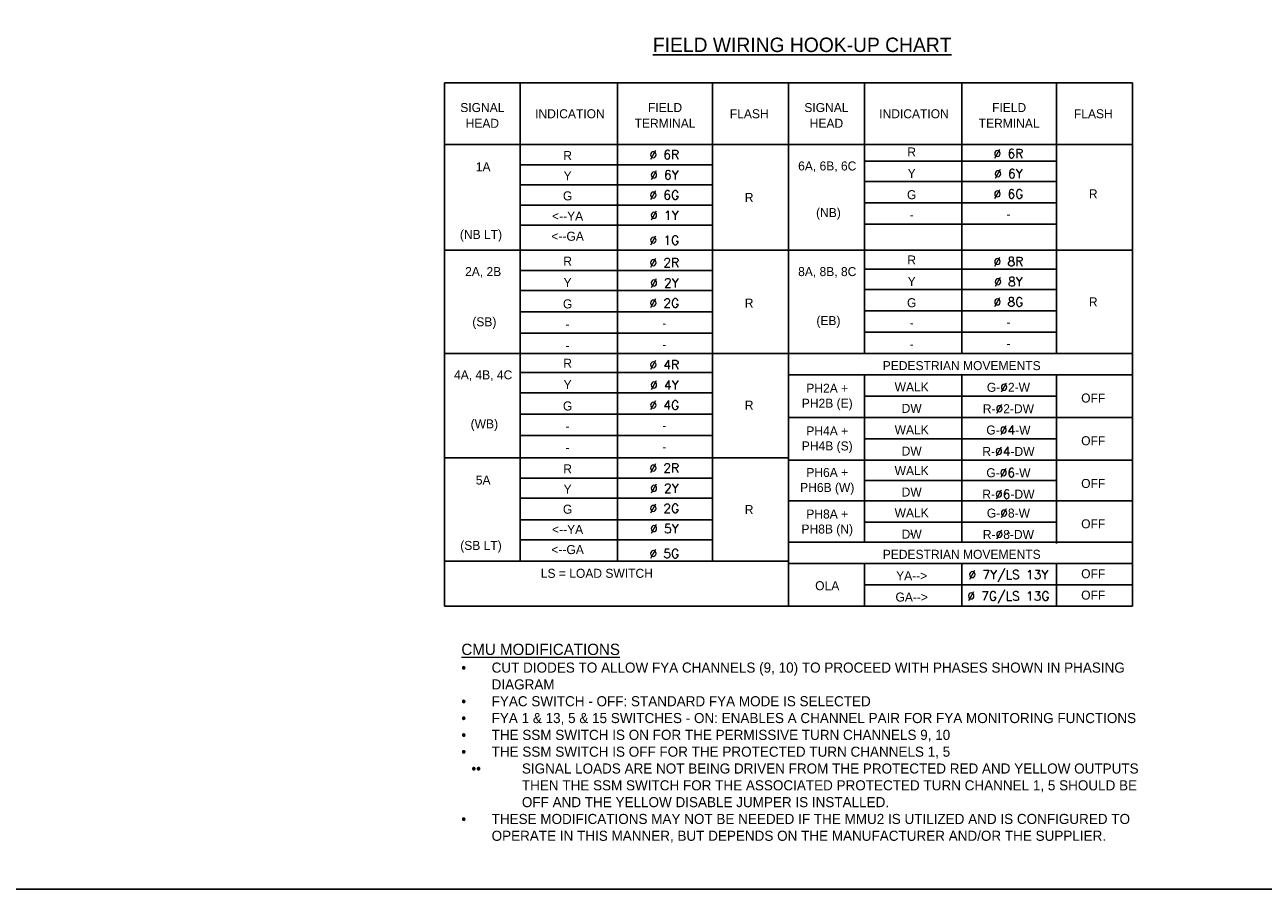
# Model space of a CAD drawing. Header units: feet. Extents: x -492 to 168779, y -198 to 321452.
# Tile 17 of 37: x 108 to 126, y -138 to -126. Entities that reach past the tile are written whole.
import ezdxf
from ezdxf.enums import TextEntityAlignment as Align

# ---------------------------------------------------------------- set-up
doc = ezdxf.new("R2010")
doc.units = ezdxf.units.FT
doc.header["$MEASUREMENT"] = 0
doc.layers.add('COLUMNS', color=6, linetype='Continuous', plot=False)
doc.layers.add('SH_Data', color=7, linetype='Continuous')
doc.layers.add('TEXT-DED', color=10, linetype='Continuous')
doc.styles.add('Slanted', font='font31.shx', dxfattribs={"height": 0.14})
doc.styles.add('Slanted-Normal', font='font31.shx', dxfattribs={"height": 0.14})

msp = doc.modelspace()

# ---------------------------------------------------------------- linework, layer by layer
at = {"layer": 'COLUMNS', "color": 3}
msp.add_lwpolyline([(95.53658, -138.06895), (95.53658, -117.31895), (125.91158, -117.31895), (125.91158, -138.06895)], close=True, dxfattribs=at)
at = {"layer": 'SH_Data', "color": 3}
for p, q in [((114.15092, -126.87944), (118.92739, -126.87944)), ((118.92739, -126.87944), (118.92739, -134.14298)), ((118.92739, -126.87944), (123.70387, -126.87944)), ((123.70387, -126.87944), (123.70387, -134.14298)), ((114.15092, -127.73591), (118.92739, -127.73591)), ((118.92739, -127.73591), (123.70387, -127.73591)), ((114.15092, -129.2018), (118.92739, -129.2018)), ((118.92739, -129.2018), (123.70387, -129.2018)), ((114.15092, -130.63474), (118.92739, -130.63474)), ((118.92739, -130.63474), (123.70387, -130.63474)), ((118.92739, -130.93121), (123.70387, -130.93121)), ((118.92739, -131.52415), (123.70387, -131.52415)), ((114.15092, -132.08415), (118.92739, -132.08415)), ((118.92739, -132.11709), (123.70387, -132.11709)), ((118.92739, -132.67709), (123.70387, -132.67709)), ((118.92739, -133.25357), (123.70387, -133.25357)), ((118.92739, -133.25357), (123.70387, -133.25357)), ((118.92739, -133.55004), (123.70387, -133.55004)), ((114.15092, -134.14298), (123.70387, -134.14298))]:
    msp.add_line(p, q, dxfattribs=at)
at = {"layer": 'TEXT-DED', "color": 3}
msp.add_line((114.15092, -126.87944), (114.15092, -134.14298), dxfattribs=at)
at = {"layer": 'TEXT-DED'}
for p, q in [((115.20504, -126.87944), (115.20504, -133.51709)), ((116.55563, -126.87944), (116.55563, -133.51709)), ((117.87328, -126.87944), (117.87328, -133.51709)), ((119.98151, -126.87944), (119.98151, -130.63474)), ((121.3321, -126.87944), (121.3321, -130.63474)), ((122.64975, -126.87944), (122.64975, -130.63474)), ((115.20504, -128.01591), (117.87328, -128.01591)), ((119.98151, -127.9665), (122.64975, -127.9665)), ((119.98151, -128.2465), (122.64975, -128.2465)), ((115.20504, -128.29591), (117.87328, -128.29591)), ((115.20504, -128.57591), (117.87328, -128.57591)), ((119.98151, -128.54297), (122.64975, -128.54297)), ((115.20504, -128.85592), (117.87328, -128.85592)), ((119.98151, -128.83944), (122.64975, -128.83944)), ((115.20504, -129.4818), (117.87328, -129.4818)), ((119.98151, -129.46533), (122.64975, -129.46533)), ((115.20504, -129.7618), (117.87328, -129.7618)), ((119.98151, -129.74533), (122.64975, -129.74533)), ((115.20504, -130.05827), (117.87328, -130.05827)), ((119.98151, -130.0418), (122.64975, -130.0418)), ((115.20504, -130.35474), (117.87328, -130.35474)), ((119.98151, -130.33827), (122.64975, -130.33827)), ((115.20504, -130.89827), (117.87328, -130.89827)), ((119.98151, -130.93121), (119.98151, -133.25357)), ((121.3321, -130.93121), (121.3321, -133.25357)), ((122.64975, -130.93121), (122.64975, -133.27004)), ((115.20504, -131.17827), (117.87328, -131.17827)), ((119.98151, -131.22768), (122.64975, -131.22768)), ((115.20504, -131.47474), (117.87328, -131.47474)), ((115.20504, -131.77121), (117.87328, -131.77121)), ((119.98151, -131.82062), (122.64975, -131.82062)), ((115.20504, -132.36415), (117.87328, -132.36415)), ((119.98151, -132.39709), (122.64975, -132.39709)), ((115.20504, -132.64415), (117.87328, -132.64415)), ((115.20504, -132.94062), (117.87328, -132.94062)), ((119.98151, -132.97357), (122.64975, -132.97357)), ((115.20504, -133.22062), (117.87328, -133.22062)), ((114.15092, -133.51709), (118.92739, -133.51709)), ((119.98151, -133.55004), (119.98151, -134.14298)), ((121.3321, -133.55004), (121.3321, -134.14298)), ((122.64975, -133.55004), (122.64975, -134.14298)), ((119.98151, -133.84651), (123.70387, -133.84651))]:
    msp.add_line(p, q, dxfattribs=at)

# ---------------------------------------------------------------- texts
at = {"layer": 'TEXT-DED', "style": 'Slanted-Normal'}
for s, height, p in [('%%UFIELD WIRING HOOK-UP CHART', 0.2, (119.11838, -126.35117)), ('INDICATION', 0.125, (115.89365, -127.30768)), ('FLASH', 0.125, (118.38275, -127.30768)), ('INDICATION', 0.125, (120.67013, -127.30768)), ('FLASH', 0.125, (123.15922, -127.30768)), ('R', 0.125, (118.38149, -128.46886)), ('R', 0.125, (123.15797, -128.41944)), ('R', 0.125, (118.38149, -129.93474)), ('R', 0.125, (123.15797, -129.91827)), ('R', 0.125, (118.38149, -131.35121)), ('OFF', 0.125, (123.15797, -131.25239)), ('OFF', 0.125, (123.15797, -131.84533)), ('OFF', 0.125, (123.15797, -132.43827)), ('R', 0.125, (118.38149, -132.80062)), ('OFF', 0.125, (123.15797, -132.99827)), ('OFF', 0.125, (123.15797, -133.69115)), ('OFF', 0.125, (123.15797, -133.98762))]:
    msp.add_text(s, height=height, dxfattribs=at).set_placement(p, align=Align.MIDDLE_CENTER)
for s, p in [('R', (115.86149, -127.95003)), ('R', (120.63797, -127.90062)), ('Y', (120.63797, -128.19709)), ('Y', (115.86149, -128.23003)), ('G', (115.86149, -128.51003)), ('G', (120.63797, -128.49356)), ('<--YA', (115.86149, -128.79003)), ('-', (120.63797, -128.77356)), ('<--GA', (115.86149, -129.07003)), ('R', (120.63797, -129.39944)), ('R', (115.86149, -129.41592)), ('Y', (115.86149, -129.71239)), ('Y', (120.63797, -129.69592)), ('G', (115.86149, -130.00886)), ('G', (120.63797, -129.99239)), ('-', (115.86149, -130.28886)), ('-', (120.63797, -130.27239)), ('-', (115.86149, -130.58533)), ('-', (120.63797, -130.56886)), ('R', (115.86149, -130.83239)), ('PEDESTRIAN MOVEMENTS', (121.3321, -130.86533)), ('Y', (115.86149, -131.12886)), ('WALK', (120.63797, -131.1618)), ('G', (115.86149, -131.42533)), ('DW', (120.63797, -131.45827)), ('-', (115.86149, -131.70533)), ('WALK', (120.63797, -131.75474)), ('-', (115.86149, -132.0018)), ('DW', (120.63797, -132.05121)), ('R', (115.86149, -132.29827)), ('WALK', (120.63797, -132.32298)), ('Y', (115.86149, -132.57827)), ('DW', (120.63797, -132.61945)), ('G', (115.86149, -132.85827)), ('WALK', (120.63797, -132.90768)), ('<--YA', (115.86149, -133.13827)), ('DW', (120.63797, -133.20415)), ('-', (120.63797, -133.18768)), ('<--GA', (115.86149, -133.41827)), ('PEDESTRIAN MOVEMENTS', (121.3321, -133.48415)), ('LS = LOAD SWITCH', (116.26746, -133.74768)), ('YA-->', (120.63797, -133.78062)), ('GA-->', (120.63797, -134.0771))]:
    msp.add_text(s, height=0.125, dxfattribs=at).set_placement(p, align=Align.CENTER)
for s, p in [('(NB)', (119.48228, -128.61709)), ('(NB LT)', (114.65914, -128.9205)), ('(SB)', (114.7058, -130.13239)), ('(EB)', (119.48228, -130.11592)), ('(WB)', (114.7058, -131.54886)), ('(SB LT)', (114.65914, -133.2358))]:
    msp.add_text(s, height=0.125, dxfattribs=at).set_placement(p, align=Align.TOP_CENTER)
at = {"layer": 'TEXT-DED', "char_height": 0.125, "attachment_point": 5, "line_spacing_factor": 1.05, "style": 'Slanted-Normal'}
for s, insert in [('\\FISO_FONTRIGHT;SIGNAL\\PHEAD', (114.67798, -127.33101)), ('\\FISO_FONTRIGHT;FIELD\\PTERMINAL', (117.21445, -127.33101)), ('\\FISO_FONTRIGHT;SIGNAL\\PHEAD', (119.45445, -127.33101)), ('\\FISO_FONTRIGHT;FIELD\\PTERMINAL', (121.99093, -127.33101))]:
    msp.add_mtext(s, dxfattribs=dict(at, insert=insert))
at = {"layer": 'TEXT-DED', "char_height": 0.125, "attachment_point": 5, "style": 'Slanted-Normal'}
for s, width, heights, insert in [('{\\Fsimplex|c0;Ø 6R}', 2.1201377, [0], (117.20438, -127.87623)), ('{\\Fsimplex|c0;Ø 6R}', 2.1201377, [0], (121.98086, -127.85976)), ('1A', 0.9582551, [0], (114.68928, -128.04384)), ('6A, 6B, 6C', 0.9582551, [0], (119.46575, -128.04384)), ('{\\Fsimplex|c0;Ø 6Y}', 2.1201377, [0.14], (121.98086, -128.13976)), ('{\\Fsimplex|c0;Ø 6Y}', 2.1201377, [0], (117.20438, -128.15623)), ('{\\Fsimplex|c0;Ø 6G}', 2.1201377, [0], (117.20438, -128.43623)), ('{\\Fsimplex|c0;Ø 6G}', 2.1201377, [0], (121.98086, -128.41976)), ('{\\Fsimplex|c0;Ø 1Y}', 2.1201377, [0], (117.20438, -128.71623)), ('-', 2.1201377, [0], (121.98086, -128.69976)), ('{\\Fsimplex|c0;Ø 1G}', 2.1201377, [0], (117.20438, -129.06212)), ('2A, 2B', 0.9582551, [0], (114.68928, -129.50972)), ('{\\Fsimplex|c0;Ø 2R}', 2.1201377, [0], (117.20438, -129.37506)), ('8A, 8B, 8C', 0.9582551, [0], (119.46575, -129.50972)), ('{\\Fsimplex|c0;Ø 8R}', 2.1201377, [0], (121.98086, -129.35859)), ('{\\Fsimplex|c0;Ø 2Y}', 2.1201377, [0], (117.20438, -129.65506)), ('{\\Fsimplex|c0;Ø 8Y}', 2.1201377, [0], (121.98086, -129.63859)), ('{\\Fsimplex|c0;Ø 2G}', 2.1201377, [0], (117.20438, -129.93506)), ('{\\Fsimplex|c0;Ø 8G}', 2.1201377, [0], (121.98086, -129.91859)), ('-', 2.1201377, [0], (117.20438, -130.21506)), ('-', 2.1201377, [0], (121.98086, -130.19859)), ('-', 2.1201377, [0], (117.20438, -130.51153)), ('-', 2.1201377, [0], (121.98086, -130.49506)), ('{\\Fsimplex|c0;Ø 4R}', 2.1201377, [0], (117.20438, -130.79153)), ('4A, 4B, 4C', 0.9582551, [0], (114.68928, -130.94266)), ('{\\Fsimplex|c0;Ø 4Y}', 2.1201377, [0], (117.20438, -131.07153)), ('PH2A + PH2B (E)', 0.9582551, [0], (119.46575, -131.23914)), ('G-{\\Fsimplex|c0;Ø}2-W', 2.1201377, [0], (121.98086, -131.10447)), ('{\\Fsimplex|c0;Ø 4G}', 2.1201377, [0], (117.20438, -131.35153)), ('R-{\\Fsimplex|c0;Ø}2-DW', 2.1201377, [0], (121.98086, -131.40094)), ('-', 2.1201377, [0], (117.20438, -131.63153)), ('PH4A + PH4B (S)', 0.9582551, [0], (119.46575, -131.83208)), ('G-{\\Fsimplex|c0;Ø4}-W', 2.1201377, [0], (121.98086, -131.69741)), ('-', 2.1201377, [0], (117.20438, -131.928)), ('R-{\\Fsimplex|c0;Ø4}-DW', 2.1201377, [0], (121.98086, -131.99388)), ('{\\Fsimplex|c0;Ø 2R}', 2.1201377, [0], (117.20438, -132.22447)), ('5A', 0.9582551, [0], (114.68928, -132.39208)), ('PH6A + PH6B (W)', 0.9582551, [0], (119.46575, -132.40855)), ('G-{\\Fsimplex|c0;Ø6}-W', 2.1201377, [0], (121.98086, -132.29035)), ('{\\Fsimplex|c0;Ø 2Y}', 2.1201377, [0], (117.20438, -132.50447)), ('R-{\\Fsimplex|c0;Ø6}-DW', 2.1201377, [0], (121.98086, -132.58682)), ('{\\Fsimplex|c0;Ø 2G}', 2.1201377, [0], (117.20438, -132.78447)), ('PH8A + PH8B (N)', 0.9582551, [0], (119.46575, -132.98502)), ('G-{\\Fsimplex|c0;Ø}8-W', 2.1201377, [0], (121.98086, -132.85035)), ('{\\Fsimplex|c0;Ø 5Y}', 2.1201377, [0], (117.20438, -133.06447)), ('R-{\\Fsimplex|c0;Ø}8-DW', 2.1201377, [0], (121.98086, -133.14682)), ('-', 2.1201377, [0], (121.98086, -133.11388)), ('{\\Fsimplex|c0;Ø 5G}', 2.1201377, [0], (117.20438, -133.41035)), ('{\\Fsimplex|c0;Ø 7Y/LS 13Y}', 2.1201377, [0], (121.98086, -133.72329)), ('OLA', 0.9582551, [0], (119.46575, -133.85796)), ('{\\Fsimplex|c0;Ø 7G/LS 13G}', 2.1201377, [0], (121.98086, -134.01977))]:
    msp.add_mtext_dynamic_manual_height_columns(s, width=width, gutter_width=12.5, heights=heights, dxfattribs=dict(at, insert=insert))
at = {"layer": 'TEXT-DED', "linetype": 'Continuous', "lineweight": 0, "insert": (114.3868, -134.662), "char_height": 0.14, "width": 9.5104521, "attachment_point": 1, "style": 'Slanted'}
msp.add_mtext('\\pxi-3,l3,t3;{\\H1.12x;\\LCMU MODIFICATIONS\\l\\P{\\fSymbol|b0|i0|c2|p18;\\H0.89286x;·^I}}CUT DIODES TO ALLOW FYA CHANNELS (9, 10) TO PROCEED WITH PHASES SHOWN IN PHASING DIAGRAM\\P{\\fSymbol|b0|i0|c2|p18;·^I}FYAC SWITCH - OFF: STANDARD FYA MODE IS SELECTED\\P{\\fSymbol|b0|i0|c2|p18;·^I}FYA 1 & 13, 5 & 15 SWITCHES - ON: ENABLES A CHANNEL PAIR FOR FYA MONITORING FUNCTIONS\\P{\\fSymbol|b0|i0|c2|p18;·^I}THE SSM SWITCH IS ON FOR THE PERMISSIVE TURN CHANNELS 9, 10\\P{\\fSymbol|b0|i0|c2|p18;·^I}THE SSM SWITCH IS OFF FOR THE PROTECTED TURN CHANNELS 1, 5\\P\\pi-5,l6,t6;{\\fSymbol|b0|i0|c2|p18;·}{\\fSymbol|b0|i0|c2|p18;·^I}SIGNAL LOADS ARE NOT BEING DRIVEN FROM THE PROTECTED RED AND YELLOW OUTPUTS THEN THE SSM SWITCH FOR THE ASSOCIATED PROTECTED TURN CHANNEL 1, 5 SHOULD BE OFF AND THE YELLOW DISABLE JUMPER IS INSTALLED.\\P\\pi-3,l3,t3;{\\fSymbol|b0|i0|c2|p18;·^I}THESE MODIFICATIONS MAY NOT BE NEEDED IF THE MMU2 IS UTILIZED AND IS CONFIGURED TO OPERATE IN THIS MANNER, BUT DEPENDS ON THE MANUFACTURER AND/OR THE SUPPLIER. ', dxfattribs=at)

doc.saveas('drawing.dxf')
